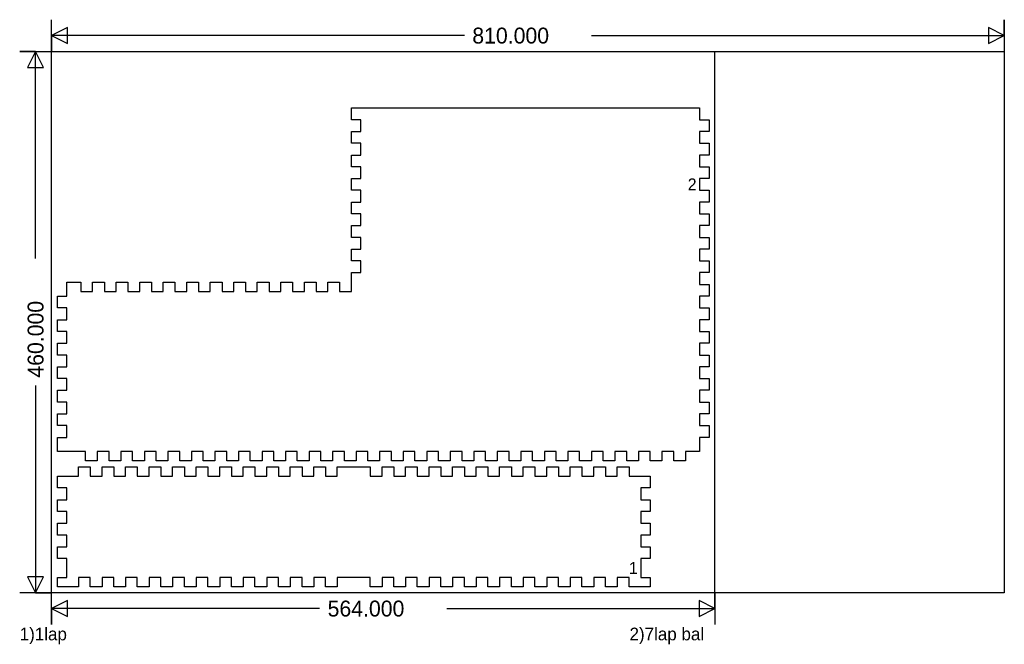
# Model space of a CAD drawing. Extents: x -27 to 810, y -44 to 487.
import ezdxf

# ---------------------------------------------------------------- set-up
doc = ezdxf.new("R2010")
doc.units = 0
doc.layers.add('1', color=1, linetype='CONTINUOUS')
doc.layers.add('251', color=251, linetype='CONTINUOUS')

msp = doc.modelspace()

# ---------------------------------------------------------------- linework, layer by layer
at = {"layer": '1', "color": 1}
for p, q in [((255, 402), (255, 412)), ((255, 412), (551, 412)), ((551, 412), (551, 402)), ((263, 402), (255, 402)), ((263, 392), (263, 402)), ((551, 402), (559, 402)), ((559, 402), (559, 392)), ((255, 382), (255, 392)), ((255, 392), (263, 392)), ((559, 392), (551, 392)), ((551, 392), (551, 382)), ((263, 382), (255, 382)), ((263, 372), (263, 382)), ((551, 382), (559, 382)), ((559, 382), (559, 372)), ((255, 362), (255, 372)), ((255, 372), (263, 372)), ((559, 372), (551, 372)), ((551, 372), (551, 362)), ((263, 362), (255, 362)), ((263, 352), (263, 362)), ((551, 362), (559, 362)), ((559, 362), (559, 352)), ((255, 342), (255, 352)), ((255, 352), (263, 352)), ((551, 352), (551, 342)), ((559, 352), (551, 352)), ((263, 342), (255, 342)), ((263, 332), (263, 342)), ((551, 342), (559, 342)), ((559, 342), (559, 332)), ((255, 322), (255, 332)), ((255, 332), (263, 332)), ((559, 332), (551, 332)), ((551, 332), (551, 322)), ((263, 322), (255, 322)), ((263, 312), (263, 322)), ((551, 322), (559, 322)), ((559, 322), (559, 312)), ((255, 302), (255, 312)), ((255, 312), (263, 312)), ((559, 312), (551, 312)), ((551, 312), (551, 302)), ((263, 302), (255, 302)), ((263, 292), (263, 302)), ((551, 302), (559, 302)), ((559, 302), (559, 292)), ((255, 282), (255, 292)), ((255, 292), (263, 292)), ((559, 292), (551, 292)), ((551, 292), (551, 282)), ((263, 282), (255, 282)), ((263, 272), (263, 282)), ((551, 282), (559, 282)), ((559, 282), (559, 272)), ((255, 256), (255, 272)), ((255, 272), (263, 272)), ((559, 272), (551, 272)), ((551, 272), (551, 262)), ((13, 252), (13, 264)), ((13, 264), (25, 264)), ((25, 264), (25, 256)), ((35, 256), (35, 264)), ((35, 264), (45, 264)), ((45, 264), (45, 256)), ((55, 256), (55, 264)), ((55, 264), (65, 264)), ((65, 264), (65, 256)), ((75, 256), (75, 264)), ((75, 264), (85, 264)), ((85, 264), (85, 256)), ((95, 256), (95, 264)), ((95, 264), (105, 264)), ((105, 264), (105, 256)), ((115, 256), (115, 264)), ((115, 264), (125, 264)), ((125, 264), (125, 256)), ((135, 256), (135, 264)), ((135, 264), (145, 264)), ((145, 264), (145, 256)), ((155, 256), (155, 264)), ((155, 264), (165, 264)), ((165, 264), (165, 256)), ((175, 256), (175, 264)), ((175, 264), (185, 264)), ((185, 264), (185, 256)), ((195, 256), (195, 264)), ((195, 264), (205, 264)), ((205, 264), (205, 256)), ((215, 256), (215, 264)), ((215, 264), (225, 264)), ((225, 264), (225, 256)), ((235, 256), (235, 264)), ((235, 264), (245, 264)), ((245, 264), (245, 256)), ((551, 262), (559, 262)), ((559, 262), (559, 252)), ((5, 242), (5, 252)), ((5, 252), (13, 252)), ((25, 256), (35, 256)), ((45, 256), (55, 256)), ((65, 256), (75, 256)), ((85, 256), (95, 256)), ((105, 256), (115, 256)), ((125, 256), (135, 256)), ((145, 256), (155, 256)), ((165, 256), (175, 256)), ((185, 256), (195, 256)), ((205, 256), (215, 256)), ((225, 256), (235, 256)), ((245, 256), (255, 256)), ((559, 252), (551, 252)), ((551, 252), (551, 242)), ((13, 242), (5, 242)), ((13, 232), (13, 242)), ((551, 242), (559, 242)), ((559, 242), (559, 232)), ((5, 222), (5, 232)), ((5, 232), (13, 232)), ((559, 232), (551, 232)), ((551, 232), (551, 222)), ((13, 222), (5, 222)), ((13, 212), (13, 222)), ((551, 222), (559, 222)), ((559, 222), (559, 212)), ((5, 202), (5, 212)), ((5, 212), (13, 212)), ((559, 212), (551, 212)), ((551, 212), (551, 202)), ((13, 202), (5, 202)), ((13, 192), (13, 202)), ((551, 202), (559, 202)), ((559, 202), (559, 192)), ((5, 182), (5, 192)), ((5, 192), (13, 192)), ((559, 192), (551, 192)), ((551, 192), (551, 182)), ((13, 182), (5, 182)), ((13, 172), (13, 182)), ((551, 182), (559, 182)), ((559, 182), (559, 172)), ((5, 162), (5, 172)), ((5, 172), (13, 172)), ((559, 172), (551, 172)), ((551, 172), (551, 162)), ((13, 162), (5, 162)), ((13, 152), (13, 162)), ((551, 162), (559, 162)), ((559, 162), (559, 152)), ((5, 142), (5, 152)), ((5, 152), (13, 152)), ((559, 152), (551, 152)), ((551, 152), (551, 142)), ((13, 142), (5, 142)), ((13, 132), (13, 142)), ((551, 142), (559, 142)), ((559, 142), (559, 132)), ((5, 120), (5, 132)), ((5, 132), (13, 132)), ((559, 132), (551, 132)), ((551, 132), (551, 120)), ((29, 120), (5, 120)), ((29, 112), (29, 120)), ((49, 120), (39, 120)), ((39, 120), (39, 112)), ((49, 112), (49, 120)), ((69, 120), (59, 120)), ((59, 120), (59, 112)), ((69, 112), (69, 120)), ((89, 120), (79, 120)), ((79, 120), (79, 112)), ((89, 112), (89, 120)), ((109, 120), (99, 120)), ((99, 120), (99, 112)), ((109, 112), (109, 120)), ((129, 120), (119, 120)), ((119, 120), (119, 112)), ((129, 112), (129, 120)), ((149, 120), (139, 120)), ((139, 120), (139, 112)), ((149, 112), (149, 120)), ((169, 120), (159, 120)), ((159, 120), (159, 112)), ((169, 112), (169, 120)), ((189, 120), (179, 120)), ((179, 120), (179, 112)), ((189, 112), (189, 120)), ((209, 120), (199, 120)), ((199, 120), (199, 112)), ((209, 112), (209, 120)), ((229, 120), (219, 120)), ((219, 120), (219, 112)), ((229, 112), (229, 120)), ((249, 120), (239, 120)), ((239, 120), (239, 112)), ((249, 112), (249, 120)), ((269, 120), (259, 120)), ((259, 120), (259, 112)), ((269, 112), (269, 120)), ((289, 120), (279, 120)), ((279, 120), (279, 112)), ((289, 112), (289, 120)), ((309, 120), (299, 120)), ((299, 120), (299, 112)), ((309, 112), (309, 120)), ((329, 120), (319, 120)), ((319, 120), (319, 112)), ((329, 112), (329, 120)), ((349, 120), (339, 120)), ((339, 120), (339, 112)), ((349, 112), (349, 120)), ((369, 120), (359, 120)), ((359, 120), (359, 112)), ((369, 112), (369, 120)), ((389, 120), (379, 120)), ((379, 120), (379, 112)), ((389, 112), (389, 120)), ((409, 120), (399, 120)), ((399, 120), (399, 112)), ((409, 112), (409, 120)), ((429, 120), (419, 120)), ((419, 120), (419, 112)), ((429, 112), (429, 120)), ((449, 120), (439, 120)), ((439, 120), (439, 112)), ((449, 112), (449, 120)), ((469, 120), (459, 120)), ((459, 120), (459, 112)), ((469, 112), (469, 120)), ((489, 120), (479, 120)), ((479, 120), (479, 112)), ((489, 112), (489, 120)), ((509, 120), (499, 120)), ((499, 120), (499, 112)), ((509, 112), (509, 120)), ((529, 120), (519, 120)), ((519, 120), (519, 112)), ((529, 112), (529, 120)), ((551, 120), (539, 120)), ((539, 120), (539, 112)), ((39, 112), (29, 112)), ((59, 112), (49, 112)), ((79, 112), (69, 112)), ((99, 112), (89, 112)), ((119, 112), (109, 112)), ((139, 112), (129, 112)), ((159, 112), (149, 112)), ((179, 112), (169, 112)), ((199, 112), (189, 112)), ((219, 112), (209, 112)), ((239, 112), (229, 112)), ((259, 112), (249, 112)), ((279, 112), (269, 112)), ((299, 112), (289, 112)), ((319, 112), (309, 112)), ((339, 112), (329, 112)), ((359, 112), (349, 112)), ((379, 112), (369, 112)), ((399, 112), (389, 112)), ((419, 112), (409, 112)), ((439, 112), (429, 112)), ((459, 112), (449, 112)), ((479, 112), (469, 112)), ((499, 112), (489, 112)), ((519, 112), (509, 112)), ((539, 112), (529, 112)), ((23, 99), (23, 107)), ((23, 107), (33, 107)), ((33, 107), (33, 99)), ((43, 99), (43, 107)), ((43, 107), (53, 107)), ((53, 107), (53, 99)), ((63, 99), (63, 107)), ((63, 107), (73, 107)), ((73, 107), (73, 99)), ((83, 99), (83, 107)), ((83, 107), (93, 107)), ((93, 107), (93, 99)), ((103, 99), (103, 107)), ((103, 107), (113, 107)), ((113, 107), (113, 99)), ((123, 99), (123, 107)), ((123, 107), (133, 107)), ((133, 107), (133, 99)), ((143, 99), (143, 107)), ((143, 107), (153, 107)), ((153, 107), (153, 99)), ((163, 99), (163, 107)), ((163, 107), (173, 107)), ((173, 107), (173, 99)), ((183, 99), (183, 107)), ((183, 107), (193, 107)), ((193, 107), (193, 99)), ((203, 99), (203, 107)), ((203, 107), (213, 107)), ((213, 107), (213, 99)), ((223, 99), (223, 107)), ((223, 107), (233, 107)), ((233, 107), (233, 99)), ((243, 99), (243, 107)), ((243, 107), (271, 107)), ((271, 107), (271, 99)), ((281, 99), (281, 107)), ((281, 107), (291, 107)), ((291, 107), (291, 99)), ((301, 99), (301, 107)), ((301, 107), (311, 107)), ((311, 107), (311, 99)), ((321, 99), (321, 107)), ((321, 107), (331, 107)), ((331, 107), (331, 99)), ((341, 99), (341, 107)), ((341, 107), (351, 107)), ((351, 107), (351, 99)), ((361, 99), (361, 107)), ((361, 107), (371, 107)), ((371, 107), (371, 99)), ((381, 99), (381, 107)), ((381, 107), (391, 107)), ((391, 107), (391, 99)), ((401, 99), (401, 107)), ((401, 107), (411, 107)), ((411, 107), (411, 99)), ((421, 99), (421, 107)), ((421, 107), (431, 107)), ((431, 107), (431, 99)), ((441, 99), (441, 107)), ((441, 107), (451, 107)), ((451, 107), (451, 99)), ((461, 99), (461, 107)), ((461, 107), (471, 107)), ((471, 107), (471, 99)), ((481, 99), (481, 107)), ((481, 107), (491, 107)), ((491, 107), (491, 99)), ((5, 89), (5, 99)), ((5, 99), (23, 99)), ((33, 99), (43, 99)), ((53, 99), (63, 99)), ((73, 99), (83, 99)), ((93, 99), (103, 99)), ((113, 99), (123, 99)), ((133, 99), (143, 99)), ((153, 99), (163, 99)), ((173, 99), (183, 99)), ((193, 99), (203, 99)), ((213, 99), (223, 99)), ((233, 99), (243, 99)), ((271, 99), (281, 99)), ((291, 99), (301, 99)), ((311, 99), (321, 99)), ((331, 99), (341, 99)), ((351, 99), (361, 99)), ((371, 99), (381, 99)), ((391, 99), (401, 99)), ((411, 99), (421, 99)), ((431, 99), (441, 99)), ((451, 99), (461, 99)), ((471, 99), (481, 99)), ((491, 99), (509, 99)), ((509, 99), (509, 89)), ((13, 89), (5, 89)), ((13, 79), (13, 89)), ((509, 89), (501, 89)), ((501, 89), (501, 79)), ((5, 69), (5, 79)), ((5, 79), (13, 79)), ((501, 79), (509, 79)), ((509, 79), (509, 69)), ((13, 69), (5, 69)), ((13, 59), (13, 69)), ((509, 69), (501, 69)), ((501, 69), (501, 59)), ((5, 49), (5, 59)), ((5, 59), (13, 59)), ((501, 59), (509, 59)), ((509, 59), (509, 49)), ((13, 49), (5, 49)), ((13, 39), (13, 49)), ((509, 49), (501, 49)), ((501, 49), (501, 39)), ((5, 29), (5, 39)), ((5, 39), (13, 39)), ((501, 39), (509, 39)), ((509, 39), (509, 29)), ((13, 29), (5, 29)), ((13, 13), (13, 29)), ((501, 29), (501, 13)), ((509, 29), (501, 29)), ((5, 5), (5, 13)), ((5, 13), (13, 13)), ((33, 13), (23, 13)), ((23, 13), (23, 5)), ((33, 5), (33, 13)), ((53, 13), (43, 13)), ((43, 13), (43, 5)), ((53, 5), (53, 13)), ((73, 13), (63, 13)), ((63, 13), (63, 5)), ((73, 5), (73, 13)), ((93, 13), (83, 13)), ((83, 13), (83, 5)), ((93, 5), (93, 13)), ((113, 13), (103, 13)), ((103, 13), (103, 5)), ((113, 5), (113, 13)), ((133, 13), (123, 13)), ((123, 13), (123, 5)), ((133, 5), (133, 13)), ((153, 13), (143, 13)), ((143, 13), (143, 5)), ((153, 5), (153, 13)), ((173, 13), (163, 13)), ((163, 13), (163, 5)), ((173, 5), (173, 13)), ((193, 13), (183, 13)), ((183, 13), (183, 5)), ((193, 5), (193, 13)), ((213, 13), (203, 13)), ((203, 13), (203, 5)), ((213, 5), (213, 13)), ((233, 13), (223, 13)), ((223, 13), (223, 5)), ((233, 5), (233, 13)), ((271, 13), (243, 13)), ((243, 13), (243, 5)), ((271, 5), (271, 13)), ((291, 13), (281, 13)), ((281, 13), (281, 5)), ((291, 5), (291, 13)), ((311, 13), (301, 13)), ((301, 13), (301, 5)), ((311, 5), (311, 13)), ((331, 13), (321, 13)), ((321, 13), (321, 5)), ((331, 5), (331, 13)), ((351, 13), (341, 13)), ((341, 13), (341, 5)), ((351, 5), (351, 13)), ((371, 13), (361, 13)), ((361, 13), (361, 5)), ((371, 5), (371, 13)), ((391, 13), (381, 13)), ((381, 13), (381, 5)), ((391, 5), (391, 13)), ((411, 13), (401, 13)), ((401, 13), (401, 5)), ((411, 5), (411, 13)), ((431, 13), (421, 13)), ((421, 13), (421, 5)), ((431, 5), (431, 13)), ((451, 13), (441, 13)), ((441, 13), (441, 5)), ((451, 5), (451, 13)), ((471, 13), (461, 13)), ((461, 13), (461, 5)), ((471, 5), (471, 13)), ((491, 13), (481, 13)), ((481, 13), (481, 5)), ((491, 5), (491, 13)), ((501, 13), (509, 13)), ((509, 13), (509, 5)), ((23, 5), (5, 5)), ((43, 5), (33, 5)), ((63, 5), (53, 5)), ((83, 5), (73, 5)), ((103, 5), (93, 5)), ((123, 5), (113, 5)), ((143, 5), (133, 5)), ((163, 5), (153, 5)), ((183, 5), (173, 5)), ((203, 5), (193, 5)), ((223, 5), (213, 5)), ((243, 5), (233, 5)), ((281, 5), (271, 5)), ((301, 5), (291, 5)), ((321, 5), (311, 5)), ((341, 5), (331, 5)), ((361, 5), (351, 5)), ((381, 5), (371, 5)), ((401, 5), (391, 5)), ((421, 5), (411, 5)), ((441, 5), (431, 5)), ((461, 5), (451, 5)), ((481, 5), (471, 5)), ((509, 5), (491, 5))]:
    msp.add_line(p, q, dxfattribs=at)
at = {"layer": '251', "color": 9}
for p, q in [((0, 0), (0, 460)), ((0, 460), (810, 460)), ((810, 460), (810, 0)), ((810, 0), (0, 0))]:
    msp.add_line(p, q, dxfattribs=at)
at = {"layer": '251', "color": 11}
for p, q in [((564, 0), (564, 460)), ((564, 460), (810, 460)), ((810, 460), (810, 0)), ((810, 0), (564, 0))]:
    msp.add_line(p, q, dxfattribs=at)
at = {"layer": '251', "color": 12}
for points in [[(351, 473.5), (0, 473.5), (13.5, 466.75), (13.5, 480.25), (0, 473.5), (0, 460), (0, 487)], [(459, 473.5), (810, 473.5), (796.5, 480.25), (796.5, 466.75), (810, 473.5), (810, 487), (810, 460)], [(-13.5, 284), (-13.5, 460), (-20.25, 446.5), (-6.75, 446.5), (-13.5, 460), (-27, 460), (0, 460)], [(-13.5, 176), (-13.5, 0), (-6.75, 13.5), (-20.25, 13.5), (-13.5, 0), (0, 0), (-27, 0)], [(228, -13.5), (0, -13.5), (13.5, -20.25), (13.5, -6.75), (0, -13.5), (0, -27), (0, 0)], [(336, -13.5), (564, -13.5), (550.5, -6.75), (550.5, -20.25), (564, -13.5), (564, 0), (564, -27)]]:
    msp.add_lwpolyline(points, dxfattribs=at)

# ---------------------------------------------------------------- texts
for s, p in [('810.000', (357.75, 466.75)), ('564.000', (234.75, -20.25))]:
    msp.add_text(s, height=13.5, dxfattribs=at).set_placement(p)
at = {"layer": '251', "color": 13}
for s, height, p in [('2', 10.12, (540.88, 341.94)), ('1', 10.12, (490.88, 15.94)), ('1)1lap', 10.8, (-27, -40.5)), ('2)7lap bal', 10.8, (491.4, -40.5))]:
    msp.add_text(s, height=height, dxfattribs=at).set_placement(p)
at = {"layer": '251', "color": 12}
msp.add_text('460.000', height=13.5, rotation=90, dxfattribs=at).set_placement((-6.75, 182.75))

doc.saveas('drawing.dxf')
